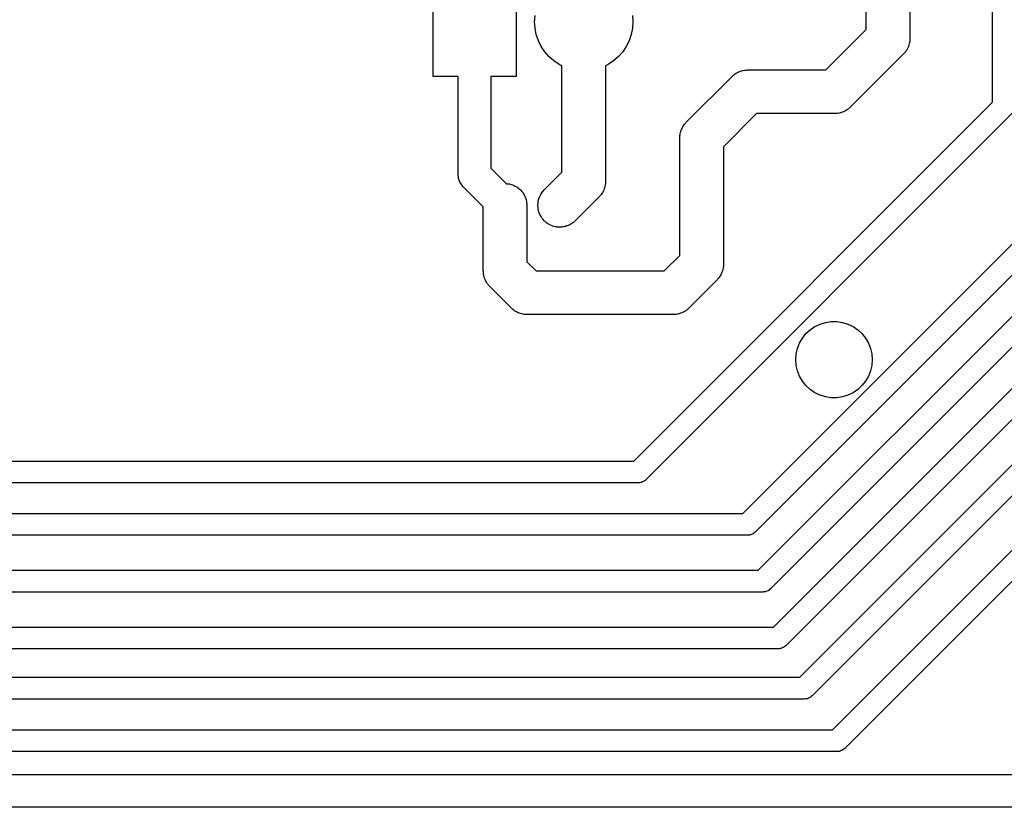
# Model space of a CAD drawing. Extents: x 62 to 248, y -138 to -62.
# Tile 6 of 10: x 158 to 203, y -138 to -102. Entities that reach past the tile are written whole.
import ezdxf

# ---------------------------------------------------------------- set-up
doc = ezdxf.new("R2010")
doc.units = 0
doc.layers.add('BLACK', color=7, linetype='CONTINUOUS')

msp = doc.modelspace()

# ---------------------------------------------------------------- linework, layer by layer
at = {"layer": 'BLACK', "linetype": 'CONTINUOUS'}
for p, q in [((202.82, -105.572894), (202.82, -86.52)), ((181, -99.4), (181, -104.4)), ((197.04, -102.245786), (197.04, -100.46)), ((177.2, -104.4), (177.2, -100.707106)), ((199.04, -101.029541), (199.04, -102.66)), ((181.85, -101.9), (181.869249, -101.606316)), ((181.869249, -102.193684), (181.85, -101.9)), ((186.330751, -101.606316), (186.35, -101.9)), ((186.35, -101.9), (186.330751, -102.193684)), ((181.926667, -102.482343), (181.869249, -102.193684)), ((186.330751, -102.193684), (186.273333, -102.482343)), ((195.185786, -104.1), (197.04, -102.245786)), ((182.021271, -102.761038), (181.926667, -102.482343)), ((182.151443, -103.025), (182.021271, -102.761038)), ((186.178729, -102.761038), (186.048557, -103.025)), ((186.273333, -102.482343), (186.178729, -102.761038)), ((199.027204, -102.798462), (199.024314, -102.83642)), ((199.034869, -102.761168), (199.027204, -102.798462)), ((199.04, -102.66), (199.034869, -102.761168)), ((182.314955, -103.269713), (182.151443, -103.025)), ((186.048557, -103.025), (185.885045, -103.269713)), ((198.874972, -103.210292), (198.834942, -103.259384)), ((198.892597, -103.17655), (198.874972, -103.210292)), ((198.914347, -103.145302), (198.892597, -103.17655)), ((198.939326, -103.087092), (198.914347, -103.145302)), ((198.968653, -103.03095), (198.939326, -103.087092)), ((198.979126, -102.994347), (198.968653, -103.03095)), ((198.994139, -102.959363), (198.979126, -102.994347)), ((199.00689, -102.897313), (198.994139, -102.959363)), ((199.024314, -102.83642), (199.00689, -102.897313)), ((182.50901, -103.49099), (182.314955, -103.269713)), ((182.730287, -103.685045), (182.50901, -103.49099)), ((182.975, -103.848557), (182.730287, -103.685045)), ((185.469713, -103.685045), (185.225, -103.848557)), ((185.69099, -103.49099), (185.469713, -103.685045)), ((185.885045, -103.269713), (185.69099, -103.49099)), ((198.747107, -103.367107), (196.307107, -105.807107)), ((198.771167, -103.337598), (198.747107, -103.367107)), ((198.798758, -103.311372), (198.771167, -103.337598)), ((198.834942, -103.259384), (198.798758, -103.311372)), ((183.1, -103.9102), (182.975, -103.848557)), ((183.1, -108.785786), (183.1, -103.9102)), ((185.225, -103.848557), (185.1, -103.9102)), ((185.1, -103.9102), (185.1, -109.2)), ((191.266082, -104.162079), (191.324903, -104.138583)), ((191.324903, -104.138583), (191.362377, -104.131866)), ((191.362377, -104.131866), (191.398701, -104.12047)), ((191.398701, -104.12047), (191.461724, -104.114061)), ((191.461724, -104.114061), (191.524066, -104.102888)), ((191.524066, -104.102888), (191.562118, -104.103852)), ((191.562118, -104.103852), (191.6, -104.1)), ((191.6, -104.1), (195.185786, -104.1)), ((178.35, -104.4), (177.2, -104.4)), ((178.35, -108.9), (178.35, -104.4)), ((181, -104.4), (179.85, -104.4)), ((179.85, -104.4), (179.85, -108.58934)), ((188.792893, -106.492893), (190.892893, -104.392894)), ((190.892893, -104.392894), (190.968058, -104.324985)), ((190.968058, -104.324985), (190.999844, -104.304036)), ((190.999844, -104.304036), (191.028732, -104.279237)), ((191.028732, -104.279237), (191.084119, -104.248494)), ((191.084119, -104.248494), (191.137003, -104.213641)), ((191.137003, -104.213641), (191.172352, -104.19952)), ((191.172352, -104.19952), (191.205644, -104.181042)), ((191.205644, -104.181042), (191.266082, -104.162079)), ((186.392894, -122), (202.82, -105.572894)), ((196.115887, -105.951501), (196.062997, -105.98636)), ((196.171268, -105.920763), (196.115887, -105.951501)), ((196.200154, -105.895964), (196.171268, -105.920763)), ((196.231942, -105.875015), (196.200154, -105.895964)), ((196.307107, -105.807107), (196.231942, -105.875015)), ((203.753553, -106.053553), (186.953553, -122.853553)), ((192.014213, -106.1), (190.5, -107.614213)), ((195.6, -106.1), (192.014213, -106.1)), ((195.637881, -106.096147), (195.6, -106.1)), ((195.675933, -106.097112), (195.637881, -106.096147)), ((195.738273, -106.085939), (195.675933, -106.097112)), ((195.801299, -106.07953), (195.738273, -106.085939)), ((195.837624, -106.068132), (195.801299, -106.07953)), ((195.875096, -106.061417), (195.837624, -106.068132)), ((195.933918, -106.03792), (195.875096, -106.061417)), ((195.994356, -106.018958), (195.933918, -106.03792)), ((196.027642, -106.000482), (195.994356, -106.018958)), ((196.062997, -105.98636), (196.027642, -106.000482)), ((188.560873, -106.865653), (188.571347, -106.82905)), ((188.571347, -106.82905), (188.600673, -106.772907)), ((188.600673, -106.772907), (188.625653, -106.714698)), ((188.625653, -106.714698), (188.647402, -106.683449)), ((188.647402, -106.683449), (188.665028, -106.649708)), ((188.665028, -106.649708), (188.705057, -106.600615)), ((188.705057, -106.600615), (188.741242, -106.548628)), ((188.741242, -106.548628), (188.768832, -106.522401)), ((188.768832, -106.522401), (188.792893, -106.492893)), ((188.5, -107.2), (188.505131, -107.098832)), ((188.5, -112.585786), (188.5, -107.2)), ((188.505131, -107.098832), (188.512793, -107.061543)), ((188.512793, -107.061543), (188.515685, -107.02358)), ((188.515685, -107.02358), (188.533111, -106.962677)), ((188.533111, -106.962677), (188.545861, -106.900637)), ((188.545861, -106.900637), (188.560873, -106.865653)), ((190.5, -107.614213), (190.5, -113)), ((179.85, -108.58934), (180.567287, -109.306627)), ((178.35885, -108.975725), (178.35, -108.9)), ((178.365494, -109.051663), (178.35885, -108.975725)), ((178.368943, -109.062071), (178.365494, -109.051663)), ((178.370216, -109.072962), (178.368943, -109.062071)), ((178.396293, -109.144609), (178.370216, -109.072962)), ((182.292893, -109.592893), (183.1, -108.785786)), ((178.42027, -109.216963), (178.396293, -109.144609)), ((178.426025, -109.226293), (178.42027, -109.216963)), ((178.429776, -109.236599), (178.426025, -109.226293)), ((178.471664, -109.300287), (178.429776, -109.236599)), ((178.511688, -109.365177), (178.471664, -109.300287)), ((178.52186, -109.376607), (178.511688, -109.365177)), ((178.525467, -109.382091), (178.52186, -109.376607)), ((178.533406, -109.389581), (178.525467, -109.382091)), ((178.56967, -109.43033), (178.533406, -109.389581)), ((179.5, -110.36066), (178.56967, -109.43033)), ((180.567287, -109.306627), (180.580624, -109.30794)), ((180.580624, -109.30794), (180.651428, -109.311532)), ((180.651428, -109.311532), (180.672513, -109.316991)), ((180.672513, -109.316991), (180.69509, -109.319215)), ((180.69509, -109.319215), (180.776616, -109.343945)), ((180.776616, -109.343945), (180.847305, -109.362248)), ((180.847305, -109.362248), (180.864082, -109.370477)), ((180.864082, -109.370477), (180.882683, -109.37612)), ((180.882683, -109.37612), (180.961835, -109.418428)), ((180.961835, -109.418428), (181.028964, -109.451356)), ((181.028964, -109.451356), (181.04129, -109.460897)), ((181.04129, -109.460897), (181.05557, -109.46853)), ((181.05557, -109.46853), (181.128934, -109.528738)), ((181.128934, -109.528738), (181.188967, -109.575207)), ((185.039126, -109.534346), (185.028653, -109.57095)), ((185.054139, -109.499363), (185.039126, -109.534346)), ((185.066888, -109.437322), (185.054139, -109.499363)), ((185.084315, -109.37642), (185.066888, -109.437322)), ((185.087206, -109.338456), (185.084315, -109.37642)), ((185.094869, -109.301168), (185.087206, -109.338456)), ((185.1, -109.2), (185.094869, -109.301168)), ((181.188967, -109.575207), (181.197098, -109.584679)), ((181.197098, -109.584679), (181.207107, -109.592893)), ((181.207107, -109.592893), (181.271329, -109.671148)), ((181.271329, -109.671148), (181.320763, -109.728732)), ((181.320763, -109.728732), (181.325309, -109.736923)), ((181.325309, -109.736923), (181.33147, -109.74443)), ((181.33147, -109.74443), (181.383357, -109.841505)), ((181.383357, -109.841505), (181.418958, -109.905644)), ((181.418958, -109.905644), (181.42083, -109.911611)), ((181.42083, -109.911611), (181.42388, -109.917317)), ((181.42388, -109.917317), (181.460586, -110.038324)), ((182.019215, -110.10491), (182.051161, -109.999595)), ((182.051161, -109.999595), (182.071347, -109.92905)), ((182.071347, -109.92905), (182.074242, -109.923507)), ((182.074242, -109.923507), (182.07612, -109.917317)), ((182.07612, -109.917317), (182.13576, -109.805738)), ((182.13576, -109.805738), (182.165028, -109.749708)), ((182.165028, -109.749708), (182.167004, -109.747283)), ((182.167004, -109.747283), (182.16853, -109.74443)), ((182.16853, -109.74443), (182.292893, -109.592893)), ((184.807107, -109.907107), (183.707107, -111.007107)), ((184.831167, -109.877598), (184.807107, -109.907107)), ((184.858758, -109.851372), (184.831167, -109.877598)), ((184.894942, -109.799384), (184.858758, -109.851372)), ((184.934972, -109.750292), (184.894942, -109.799384)), ((184.952597, -109.71655), (184.934972, -109.750292)), ((184.974347, -109.685302), (184.952597, -109.71655)), ((184.999326, -109.627092), (184.974347, -109.685302)), ((185.028653, -109.57095), (184.999326, -109.627092)), ((179.5, -113.3), (179.5, -110.36066)), ((181.460586, -110.038324), (181.47953, -110.098701)), ((181.47953, -110.098701), (181.479846, -110.101817)), ((181.479846, -110.101817), (181.480785, -110.10491)), ((181.480785, -110.10491), (181.5, -110.3)), ((181.5, -110.3), (181.5, -112.885786)), ((182, -110.3), (182.00992, -110.199278)), ((182.001269, -110.312884), (182, -110.3)), ((182.000321, -110.325333), (182.001269, -110.312884)), ((182.009913, -110.400648), (182.000321, -110.325333)), ((182.019215, -110.49509), (182.009913, -110.400648)), ((182.00992, -110.199278), (182.015685, -110.12358)), ((182.015685, -110.12358), (182.018263, -110.114567)), ((182.018263, -110.114567), (182.019215, -110.10491)), ((182.023914, -110.510581), (182.019215, -110.49509)), ((182.025884, -110.526048), (182.023914, -110.510581)), ((182.05007, -110.596809), (182.025884, -110.526048)), ((182.07612, -110.682683), (182.05007, -110.596809)), ((182.085282, -110.699824), (182.07612, -110.682683)), ((182.091327, -110.717509), (182.085282, -110.699824)), ((182.128368, -110.780433), (182.091327, -110.717509)), ((182.16853, -110.85557), (182.128368, -110.780433)), ((182.182923, -110.873109), (182.16853, -110.85557)), ((182.193972, -110.891877), (182.182923, -110.873109)), ((182.241492, -110.944475), (182.193972, -110.891877)), ((191.392894, -124.4), (205.02, -110.772894)), ((192.092894, -127), (208.296447, -110.796446)), ((182.292893, -111.007107), (182.241492, -110.944475)), ((182.312946, -111.023564), (182.292893, -111.007107)), ((182.329615, -111.042014), (182.312946, -111.023564)), ((182.384842, -111.082568), (182.329615, -111.042014)), ((182.44443, -111.13147), (182.384842, -111.082568)), ((182.470189, -111.145238), (182.44443, -111.13147)), ((182.492705, -111.161772), (182.470189, -111.145238)), ((182.552657, -111.189318), (182.492705, -111.161772)), ((182.617317, -111.22388), (182.552657, -111.189318)), ((182.64839, -111.233306), (182.617317, -111.22388)), ((182.676562, -111.24625), (182.64839, -111.233306)), ((182.738258, -111.260566), (182.676562, -111.24625)), ((182.80491, -111.280785), (182.738258, -111.260566)), ((182.840488, -111.284289), (182.80491, -111.280785)), ((182.873661, -111.291987), (182.840488, -111.284289)), ((182.934223, -111.293521), (182.873661, -111.291987)), ((183, -111.3), (182.934223, -111.293521)), ((183.038859, -111.296172), (183, -111.3)), ((183.075933, -111.297112), (183.038859, -111.296172)), ((183.132798, -111.28692), (183.075933, -111.297112)), ((183.19509, -111.280785), (183.132798, -111.28692)), ((183.235607, -111.268494), (183.19509, -111.280785)), ((183.275096, -111.261417), (183.235607, -111.268494)), ((183.326093, -111.241045), (183.275096, -111.261417)), ((183.382683, -111.22388), (183.326093, -111.241045)), ((183.42295, -111.202356), (183.382683, -111.22388)), ((183.462997, -111.18636), (183.42295, -111.202356)), ((183.506423, -111.157739), (183.462997, -111.18636)), ((183.55557, -111.13147), (183.506423, -111.157739)), ((183.593444, -111.100386), (183.55557, -111.13147)), ((183.631942, -111.075015), (183.593444, -111.100386)), ((183.707107, -111.007107), (183.631942, -111.075015)), ((205.953553, -111.253553), (191.953553, -125.253553)), ((208.857107, -111.65), (192.653553, -127.853553)), ((187.785786, -113.3), (188.5, -112.585786)), ((192.792894, -129.6), (209.746447, -112.646447)), ((181.5, -112.885786), (181.914213, -113.3)), ((190.487206, -113.138455), (190.484315, -113.176419)), ((190.494869, -113.101168), (190.487206, -113.138455)), ((190.5, -113), (190.494869, -113.101168)), ((179.503852, -113.337881), (179.5, -113.3)), ((179.502888, -113.375933), (179.503852, -113.337881)), ((179.51406, -113.438273), (179.502888, -113.375933)), ((179.52047, -113.501299), (179.51406, -113.438273)), ((179.531867, -113.537624), (179.52047, -113.501299)), ((179.538583, -113.575096), (179.531867, -113.537624)), ((179.562079, -113.633918), (179.538583, -113.575096)), ((181.914213, -113.3), (187.785786, -113.3)), ((190.294942, -113.599384), (190.258758, -113.651372)), ((190.334972, -113.550292), (190.294942, -113.599384)), ((190.352596, -113.516551), (190.334972, -113.550292)), ((190.374347, -113.485302), (190.352596, -113.516551)), ((190.399328, -113.427088), (190.374347, -113.485302)), ((190.428653, -113.370949), (190.399328, -113.427088)), ((190.439125, -113.334348), (190.428653, -113.370949)), ((190.454139, -113.299363), (190.439125, -113.334348)), ((190.466889, -113.237318), (190.454139, -113.299363)), ((190.484315, -113.176419), (190.466889, -113.237318)), ((210.307106, -113.5), (193.353553, -130.453553)), ((179.581042, -113.694356), (179.562079, -113.633918)), ((179.599517, -113.727642), (179.581042, -113.694356)), ((179.61364, -113.762997), (179.599517, -113.727642)), ((179.648498, -113.815887), (179.61364, -113.762997)), ((179.679237, -113.871268), (179.648498, -113.815887)), ((179.704035, -113.900154), (179.679237, -113.871268)), ((179.724985, -113.931942), (179.704035, -113.900154)), ((179.792893, -114.007107), (179.724985, -113.931942)), ((180.792894, -115.007107), (179.792893, -114.007107)), ((190.207107, -113.707107), (188.907107, -115.007107)), ((190.231167, -113.677598), (190.207107, -113.707107)), ((190.258758, -113.651372), (190.231167, -113.677598)), ((193.992894, -131.9), (211.296447, -114.596446)), ((180.822399, -115.031165), (180.792894, -115.007107)), ((180.848628, -115.058758), (180.822399, -115.031165)), ((180.900612, -115.09494), (180.848628, -115.058758)), ((180.949708, -115.134973), (180.900612, -115.09494)), ((180.983454, -115.1526), (180.949708, -115.134973)), ((181.014698, -115.174347), (180.983454, -115.1526)), ((181.0729, -115.199323), (181.014698, -115.174347)), ((181.129051, -115.228654), (181.0729, -115.199323)), ((181.165657, -115.239128), (181.129051, -115.228654)), ((181.200637, -115.254139), (181.165657, -115.239128)), ((181.262677, -115.266888), (181.200637, -115.254139)), ((181.323581, -115.284315), (181.262677, -115.266888)), ((181.361544, -115.287206), (181.323581, -115.284315)), ((181.398832, -115.294869), (181.361544, -115.287206)), ((181.5, -115.3), (181.398832, -115.294869)), ((188.2, -115.3), (181.5, -115.3)), ((188.237881, -115.296147), (188.2, -115.3)), ((188.275933, -115.297112), (188.237881, -115.296147)), ((188.338273, -115.285939), (188.275933, -115.297112)), ((188.401299, -115.27953), (188.338273, -115.285939)), ((188.437624, -115.268132), (188.401299, -115.27953)), ((188.475096, -115.261417), (188.437624, -115.268132)), ((188.533918, -115.23792), (188.475096, -115.261417)), ((188.594356, -115.218958), (188.533918, -115.23792)), ((188.627642, -115.200482), (188.594356, -115.218958)), ((188.662997, -115.18636), (188.627642, -115.200482)), ((188.715887, -115.151501), (188.662997, -115.18636)), ((188.771268, -115.120763), (188.715887, -115.151501)), ((188.800154, -115.095964), (188.771268, -115.120763)), ((188.831942, -115.075015), (188.800154, -115.095964)), ((188.907107, -115.007107), (188.831942, -115.075015)), ((194.468893, -115.991795), (194.685, -115.844456)), ((211.857107, -115.45), (194.553553, -132.753553)), ((194.685, -115.844456), (194.920653, -115.730971)), ((194.920653, -115.730971), (195.170588, -115.653876)), ((195.170588, -115.653876), (195.429222, -115.614893)), ((195.429222, -115.614893), (195.690778, -115.614893)), ((195.690778, -115.614893), (195.949412, -115.653876)), ((195.949412, -115.653876), (196.199347, -115.730971)), ((196.199347, -115.730971), (196.435, -115.844456)), ((196.435, -115.844456), (196.651107, -115.991795)), ((194.114082, -116.37419), (194.277159, -116.169698)), ((194.277159, -116.169698), (194.468893, -115.991795)), ((196.651107, -115.991795), (196.842841, -116.169698)), ((196.842841, -116.169698), (197.005918, -116.37419)), ((193.887748, -116.844178), (193.983304, -116.600703)), ((193.983304, -116.600703), (194.114082, -116.37419)), ((195.492894, -134.3), (213.396447, -116.396446)), ((197.005918, -116.37419), (197.136696, -116.600703)), ((197.136696, -116.600703), (197.232252, -116.844178)), ((193.81, -117.36), (193.829546, -117.099176)), ((193.829546, -117.099176), (193.887748, -116.844178)), ((197.232252, -116.844178), (197.290454, -117.099176)), ((197.290454, -117.099176), (197.31, -117.36)), ((193.829546, -117.620824), (193.81, -117.36)), ((193.887748, -117.875822), (193.829546, -117.620824)), ((213.957107, -117.25), (196.053553, -135.153553)), ((197.290454, -117.620824), (197.232252, -117.875822)), ((197.31, -117.36), (197.290454, -117.620824)), ((193.983304, -118.119297), (193.887748, -117.875822)), ((194.114082, -118.34581), (193.983304, -118.119297)), ((197.136696, -118.119297), (197.005918, -118.34581)), ((197.232252, -117.875822), (197.136696, -118.119297)), ((194.277159, -118.550302), (194.114082, -118.34581)), ((194.468893, -118.728205), (194.277159, -118.550302)), ((196.842841, -118.550302), (196.651107, -118.728205)), ((197.005918, -118.34581), (196.842841, -118.550302)), ((194.685, -118.875544), (194.468893, -118.728205)), ((194.920653, -118.989029), (194.685, -118.875544)), ((195.170588, -119.066124), (194.920653, -118.989029)), ((196.199347, -118.989029), (195.949412, -119.066124)), ((196.435, -118.875544), (196.199347, -118.989029)), ((196.651107, -118.728205), (196.435, -118.875544)), ((195.429222, -119.105107), (195.170588, -119.066124)), ((195.690778, -119.105107), (195.429222, -119.105107)), ((195.949412, -119.066124), (195.690778, -119.105107)), ((143.207107, -122), (186.392894, -122)), ((186.6, -123), (143, -123)), ((186.652938, -122.992388), (186.6, -123)), ((186.706283, -122.988573), (186.652938, -122.992388)), ((186.7231, -122.9823), (186.706283, -122.988573)), ((186.740866, -122.979746), (186.7231, -122.9823)), ((186.789516, -122.957528), (186.740866, -122.979746)), ((186.839624, -122.938839), (186.789516, -122.957528)), ((186.85399, -122.928084), (186.839624, -122.938839)), ((186.87032, -122.920627), (186.85399, -122.928084)), ((186.910744, -122.885599), (186.87032, -122.920627)), ((186.953553, -122.853553), (186.910744, -122.885599)), ((141.607107, -124.4), (191.392894, -124.4)), ((191.839624, -125.338839), (191.789516, -125.357528)), ((191.85399, -125.328084), (191.839624, -125.338839)), ((191.87032, -125.320627), (191.85399, -125.328084)), ((191.910744, -125.285599), (191.87032, -125.320627)), ((191.953553, -125.253553), (191.910744, -125.285599)), ((191.6, -125.4), (141.4, -125.4)), ((191.652938, -125.392388), (191.6, -125.4)), ((191.706283, -125.388573), (191.652938, -125.392388)), ((191.7231, -125.3823), (191.706283, -125.388573)), ((191.740866, -125.379746), (191.7231, -125.3823)), ((191.789516, -125.357528), (191.740866, -125.379746)), ((139.207107, -127), (192.092894, -127)), ((192.3, -128), (139, -128)), ((192.352938, -127.992388), (192.3, -128)), ((192.406283, -127.988573), (192.352938, -127.992388)), ((192.4231, -127.9823), (192.406283, -127.988573)), ((192.440866, -127.979746), (192.4231, -127.9823)), ((192.489516, -127.957528), (192.440866, -127.979746)), ((192.539624, -127.938839), (192.489516, -127.957528)), ((192.55399, -127.928084), (192.539624, -127.938839)), ((192.57032, -127.920627), (192.55399, -127.928084)), ((192.610744, -127.885599), (192.57032, -127.920627)), ((192.653553, -127.853553), (192.610744, -127.885599)), ((136.807107, -129.6), (192.792894, -129.6)), ((193, -130.6), (136.6, -130.6)), ((193.052938, -130.592388), (193, -130.6)), ((193.106283, -130.588573), (193.052938, -130.592388)), ((193.1231, -130.5823), (193.106283, -130.588573)), ((193.140866, -130.579746), (193.1231, -130.5823)), ((193.189516, -130.557528), (193.140866, -130.579746)), ((193.239624, -130.538839), (193.189516, -130.557528)), ((193.25399, -130.528084), (193.239624, -130.538839)), ((193.27032, -130.520627), (193.25399, -130.528084)), ((193.310744, -130.485599), (193.27032, -130.520627)), ((193.353553, -130.453553), (193.310744, -130.485599)), ((133.307106, -131.9), (193.992894, -131.9)), ((194.2, -132.9), (133.1, -132.9)), ((194.252938, -132.892388), (194.2, -132.9)), ((194.306283, -132.888573), (194.252938, -132.892388)), ((194.3231, -132.8823), (194.306283, -132.888573)), ((194.340866, -132.879746), (194.3231, -132.8823)), ((194.389516, -132.857528), (194.340866, -132.879746)), ((194.439624, -132.838839), (194.389516, -132.857528)), ((194.45399, -132.828084), (194.439624, -132.838839)), ((194.47032, -132.820627), (194.45399, -132.828084)), ((194.510744, -132.785599), (194.47032, -132.820627)), ((194.553553, -132.753553), (194.510744, -132.785599)), ((131.007106, -134.3), (195.492894, -134.3)), ((195.889516, -135.257528), (195.840866, -135.279746)), ((195.939624, -135.238839), (195.889516, -135.257528)), ((195.95399, -135.228084), (195.939624, -135.238839)), ((195.97032, -135.220627), (195.95399, -135.228084)), ((196.010744, -135.185599), (195.97032, -135.220627)), ((196.053553, -135.153553), (196.010744, -135.185599)), ((195.7, -135.3), (130.8, -135.3)), ((195.752938, -135.292388), (195.7, -135.3)), ((195.806283, -135.288573), (195.752938, -135.292388)), ((195.8231, -135.2823), (195.806283, -135.288573)), ((195.840866, -135.279746), (195.8231, -135.2823)), ((118.31066, -136.35), (206.28934, -136.35)), ((206.6, -137.85), (118, -137.85))]:
    msp.add_line(p, q, dxfattribs=at)

doc.saveas('drawing.dxf')
